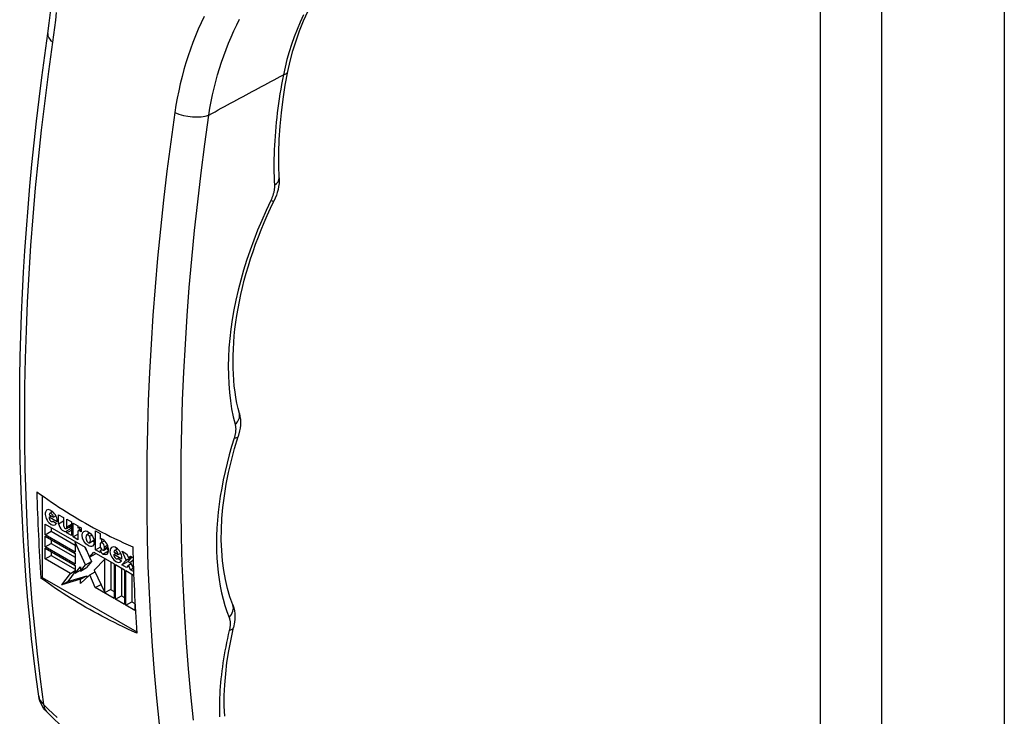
# Model space of a CAD drawing. Header units: inches. Extents: x 146.9 to 165.1, y 42 to 91.
# Tile 3 of 6: x 160.7 to 164.3, y 58.5 to 61.1. Entities that reach past the tile are written whole.
import ezdxf

# ---------------------------------------------------------------- set-up
doc = ezdxf.new("R2010")
doc.units = ezdxf.units.IN
doc.header["$MEASUREMENT"] = 0
doc.layers.add('Visible Edges(ANSI)', color=7, linetype='Continuous', lineweight=25)
doc.layers.add('Visible Tangent Edges(ANSI)', color=7, linetype='Continuous', lineweight=25)

msp = doc.modelspace()

# ---------------------------------------------------------------- linework, layer by layer
at = {"layer": 'Visible Edges(ANSI)'}
for p, q in [((164.3042, 81.1529), (164.3042, 42.3349)), ((160.7564, 59.3125), (160.7564, 59.0111)), ((160.7843, 59.2473), (160.7956, 59.2538)), ((160.782, 59.2421), (160.7979, 59.233)), ((160.7822, 59.2329), (160.7901, 59.2374)), ((160.8119, 59.2158), (160.7822, 59.2329)), ((160.7956, 59.2171), (160.7978, 59.2184)), ((160.7972, 59.2188), (160.8098, 59.2094)), ((160.7979, 59.233), (160.8072, 59.2384)), ((160.8171, 59.2418), (160.8353, 59.2313)), ((160.8171, 59.2085), (160.8171, 59.2418)), ((160.8171, 59.2085), (160.8353, 59.219)), ((160.8353, 59.2313), (160.8353, 59.2027)), ((160.8475, 59.2259), (160.8644, 59.2161)), ((160.8475, 59.1972), (160.8475, 59.2259)), ((160.8644, 59.2161), (160.8644, 59.1653)), ((160.7678, 59.2071), (160.915, 59.1223)), ((160.7678, 59.1681), (160.7678, 59.2071)), ((160.7678, 59.1681), (160.79, 59.1809)), ((160.79, 59.1943), (160.79, 59.1809)), ((160.79, 59.1809), (160.8783, 59.1301)), ((160.8458, 59.1915), (160.8644, 59.2022)), ((160.8475, 59.1972), (160.8644, 59.2069)), ((160.8475, 59.1826), (160.8644, 59.1924)), ((160.8475, 59.175), (160.8644, 59.1847)), ((160.8475, 59.175), (160.8475, 59.1826)), ((160.8707, 59.1601), (160.8707, 59.211)), ((160.8707, 59.211), (160.8882, 59.2009)), ((160.8882, 59.2009), (160.8882, 59.194)), ((160.8882, 59.194), (160.8902, 59.1951)), ((160.8882, 59.1794), (160.8882, 59.15)), ((160.89, 59.1835), (160.9008, 59.1897)), ((160.8929, 59.1957), (160.8929, 59.1852)), ((160.9008, 59.1795), (160.8945, 59.1831)), ((160.9008, 59.1936), (160.9008, 59.1795)), ((160.9534, 59.1825), (160.9702, 59.1727)), ((160.9534, 59.1128), (160.9534, 59.1825)), ((160.8783, 59.1045), (160.7678, 59.1681)), ((160.7678, 59.1627), (160.8783, 59.0991)), ((160.7678, 59.1237), (160.7678, 59.1627)), ((160.79, 59.1499), (160.79, 59.1365)), ((160.8644, 59.1653), (160.8475, 59.175)), ((160.8707, 59.1601), (160.8882, 59.1702)), ((160.8882, 59.15), (160.8707, 59.1601)), ((160.8783, 59.1408), (160.8806, 59.1421)), ((160.9213, 59.1687), (160.932, 59.1749)), ((160.9312, 59.1387), (160.9475, 59.148)), ((160.9315, 59.1624), (160.9392, 59.1668)), ((160.9702, 59.1727), (160.9702, 59.1517)), ((160.9702, 59.1517), (160.9708, 59.152)), ((160.9726, 59.1381), (160.9861, 59.1459)), ((160.9756, 59.1525), (160.9756, 59.1399)), ((160.7678, 59.1237), (160.79, 59.1365)), ((160.8783, 59.0601), (160.7678, 59.1237)), ((160.7678, 59.1184), (160.8783, 59.0547)), ((160.7678, 59.0793), (160.7678, 59.1184)), ((160.79, 59.1365), (160.8783, 59.0857)), ((160.79, 59.1055), (160.79, 59.0922)), ((160.8783, 59.1408), (160.8783, 59.1045)), ((160.916, 59.0567), (160.8783, 59.1408)), ((160.9144, 59.1226), (160.9204, 59.1094)), ((160.915, 59.1223), (160.9305, 59.0851)), ((160.9534, 59.1128), (160.9707, 59.1228)), ((160.9702, 59.1031), (160.9534, 59.1128)), ((160.9702, 59.133), (160.9702, 59.1261)), ((160.9702, 59.11), (160.9764, 59.1136)), ((160.9702, 59.11), (160.9702, 59.1031)), ((160.9838, 59.1118), (161.0004, 59.1213)), ((160.9861, 59.1169), (160.9861, 59.1238)), ((161.0232, 59.1097), (161.0344, 59.1162)), ((161.051, 59.1075), (161.0678, 59.0978)), ((161.0668, 59.075), (161.051, 59.1075)), ((160.7678, 59.0793), (160.79, 59.0922)), ((160.8607, 59.0258), (160.7678, 59.0793)), ((160.79, 59.0922), (160.8783, 59.0414)), ((160.8783, 59.0991), (160.8783, 59.0601)), ((160.916, 59.0567), (160.9383, 59.0695)), ((160.9383, 59.0695), (160.9197, 59.0469)), ((160.9305, 59.0851), (160.9474, 59.1037)), ((160.9305, 59.0851), (160.9528, 59.0979)), ((160.9312, 59.0854), (160.9383, 59.0695)), ((160.9474, 59.1037), (161.0219, 59.0608)), ((160.9881, 59.0779), (160.9484, 59.0381)), ((160.9544, 59.0996), (160.9528, 59.0979)), ((160.9881, 59.0779), (160.9901, 59.0791)), ((160.9881, 58.9548), (160.9881, 59.0779)), ((161.0209, 59.1046), (161.0367, 59.0954)), ((161.021, 59.0953), (161.029, 59.0999)), ((161.0507, 59.0782), (161.021, 59.0953)), ((161.0345, 59.0795), (161.0367, 59.0808)), ((161.0361, 59.0813), (161.0486, 59.0718)), ((161.0367, 59.0954), (161.0461, 59.1008)), ((161.0503, 59.057), (161.0668, 59.075)), ((161.0503, 59.057), (161.0726, 59.0698)), ((161.0668, 59.075), (161.0871, 59.0867)), ((161.0678, 59.0978), (161.0745, 59.0848)), ((161.0877, 59.0863), (161.0726, 59.0698)), ((161.0726, 59.0698), (161.0838, 59.0634)), ((161.0745, 59.0848), (161.0817, 59.0898)), ((161.0745, 59.0848), (161.0824, 59.0894)), ((161.0817, 59.0898), (161.0915, 59.0842)), ((161.0919, 59.0741), (161.0827, 59.0659)), ((160.8607, 59.0258), (160.8783, 59.0359)), ((160.8783, 59.0547), (160.8783, 59.0264)), ((160.8783, 59.0264), (160.8975, 59.0498)), ((160.8783, 59.0264), (160.8975, 59.0375)), ((160.8975, 59.0341), (160.916, 59.0567)), ((160.8975, 59.0498), (160.8975, 59.0341)), ((160.8975, 59.0341), (160.9197, 59.0469)), ((160.9484, 59.0381), (160.9881, 58.9548)), ((161.0104, 58.9676), (161.0104, 59.0674)), ((161.0219, 59.0608), (161.0219, 58.933)), ((161.0265, 59.0581), (161.0602, 59.0387)), ((161.0265, 58.9304), (161.0265, 59.0581)), ((161.0488, 59.0453), (161.0488, 58.9432)), ((161.0672, 59.0473), (161.0503, 59.057)), ((161.0602, 59.0387), (161.0602, 58.9109)), ((161.0649, 59.036), (161.0939, 59.0193)), ((161.0649, 58.9083), (161.0649, 59.036)), ((161.0751, 59.0565), (161.0672, 59.0473)), ((161.0751, 59.0565), (161.0845, 59.0619)), ((161.0817, 59.0389), (161.0751, 59.0565)), ((161.0817, 59.0389), (161.0919, 59.0448)), ((161.0934, 59.0322), (161.0817, 59.0389)), ((161.0827, 59.0659), (161.093, 59.0421)), ((160.7521, 59.0086), (160.7564, 59.0111)), ((160.7564, 59.0111), (161.1053, 58.8102)), ((160.829, 58.9829), (160.8607, 59.0258)), ((160.8984, 59.0043), (160.829, 58.9829)), ((160.8783, 59.0322), (160.8512, 58.9957)), ((160.8512, 58.9957), (160.9207, 59.0171)), ((160.9325, 59.0206), (160.8984, 58.9882)), ((160.8984, 59.0043), (160.9207, 59.0171)), ((160.8984, 58.9882), (160.8984, 59.0043)), ((160.9207, 59.0171), (160.9207, 59.0094)), ((160.9325, 59.0206), (160.9515, 59.0315)), ((160.9524, 58.973), (160.9325, 59.0206)), ((161.0871, 59.0232), (161.0871, 58.9211)), ((160.829, 58.9829), (160.8512, 58.9957)), ((160.9524, 58.973), (160.9736, 58.9852)), ((161.0219, 58.933), (160.9524, 58.973)), ((160.9881, 58.9548), (161.0104, 58.9676)), ((161.0084, 58.9664), (161.0219, 58.9587)), ((161.0265, 58.9304), (161.0488, 58.9432)), ((161.0602, 58.9109), (161.0265, 58.9304)), ((161.0488, 58.9432), (161.0602, 58.9366)), ((161.0649, 58.9083), (161.0871, 58.9211)), ((161.0986, 58.8888), (161.0649, 58.9083)), ((161.0871, 58.9211), (161.0986, 58.9145)), ((161.0986, 58.9206), (161.0986, 58.8888))]:
    msp.add_line(p, q, dxfattribs=at)
at = {"layer": 'Visible Edges(ANSI)', "flags": 128}
for points in [[(160.7774, 61.0171), (160.7827, 61.0558), (160.7874, 61.0951), (160.7915, 61.1352), (160.7951, 61.1758), (160.7981, 61.2169), (160.8006, 61.2586), (160.8025, 61.3006), (160.8038, 61.343), (160.8047, 61.3859), (160.805, 61.429), (160.8049, 61.4726), (160.8042, 61.5165), (160.8032, 61.5606), (160.8016, 61.6049), (160.7997, 61.6494), (160.7974, 61.694)], [(161.6625, 60.8776), (161.6708, 60.9155), (161.6809, 60.9532), (161.6926, 60.9906), (161.7059, 61.0277), (161.7208, 61.0645), (161.7372, 61.1009), (161.755, 61.1368), (161.7743, 61.1721), (161.7949, 61.207), (161.8168, 61.2414), (161.8401, 61.2753), (161.8646, 61.3087), (161.8902, 61.3416), (161.9169, 61.3739), (161.9446, 61.4055), (161.9733, 61.4366)], [(160.7439, 58.5729), (160.7346, 58.6428), (160.7259, 58.7132), (160.7178, 58.7841), (160.7105, 58.8556), (160.7038, 58.9275), (160.6977, 58.9999), (160.6924, 59.0728), (160.6877, 59.1462), (160.6837, 59.22), (160.6803, 59.2943), (160.6776, 59.369), (160.6757, 59.4441), (160.6743, 59.5197), (160.6737, 59.5956), (160.6738, 59.6719), (160.6745, 59.7486), (160.6759, 59.8257), (160.678, 59.9031), (160.6807, 59.9809), (160.6842, 60.059), (160.6883, 60.1374), (160.693, 60.2161), (160.6985, 60.2951), (160.7046, 60.3744), (160.7114, 60.4539), (160.7189, 60.5337), (160.727, 60.6138), (160.7358, 60.694), (160.7452, 60.7745), (160.7553, 60.8552), (160.766, 60.936), (160.7774, 61.0171)], [(161.6306, 60.4851), (161.629, 60.5311), (161.6291, 60.5781), (161.6307, 60.6261), (161.6339, 60.675), (161.6387, 60.7246), (161.6451, 60.775), (161.653, 60.8261), (161.6625, 60.8776)], [(161.6306, 60.4851), (161.6307, 60.4744), (161.63, 60.4636), (161.6286, 60.4528), (161.6265, 60.4419), (161.6237, 60.4311), (161.6202, 60.4203), (161.6161, 60.4096), (161.6113, 60.3992)], [(161.4836, 59.615), (161.4788, 59.6342), (161.4746, 59.6539), (161.4709, 59.6742), (161.4678, 59.6951), (161.4651, 59.7163), (161.4631, 59.7381), (161.4616, 59.7603), (161.4607, 59.783), (161.4604, 59.806), (161.4607, 59.8295), (161.4615, 59.8533), (161.4629, 59.8774), (161.4649, 59.9019), (161.4675, 59.9267), (161.4707, 59.9518), (161.4744, 59.9771), (161.4788, 60.0027), (161.4837, 60.0285), (161.4892, 60.0545), (161.4953, 60.0807), (161.502, 60.1069), (161.5092, 60.1334), (161.517, 60.1599), (161.5253, 60.1865), (161.5342, 60.2131), (161.5437, 60.2399), (161.5537, 60.2666), (161.5642, 60.2933), (161.5753, 60.32), (161.5868, 60.3465), (161.5988, 60.3729), (161.6113, 60.3992)], [(161.4836, 59.615), (161.486, 59.6042), (161.4873, 59.5934), (161.4878, 59.5827), (161.4874, 59.5721), (161.4864, 59.5616), (161.4846, 59.5512), (161.4794, 59.5308)], [(161.4594, 58.9092), (161.4488, 58.9387), (161.4397, 58.9698), (161.4321, 59.0026), (161.426, 59.0368), (161.4214, 59.0725), (161.4185, 59.1095), (161.4171, 59.1478), (161.4175, 59.1872), (161.4194, 59.2276), (161.423, 59.269), (161.4283, 59.3112), (161.4353, 59.3542), (161.4439, 59.3977), (161.4541, 59.4417), (161.466, 59.4861), (161.4794, 59.5308)], [(160.7368, 59.3268), (160.7501, 59.3171), (160.7635, 59.3075), (160.777, 59.2979), (160.7907, 59.2886), (160.8044, 59.2793), (160.8183, 59.2702), (160.8322, 59.2612), (160.8461, 59.2524), (160.8602, 59.2437), (160.8742, 59.2352), (160.8883, 59.2268), (160.9024, 59.2186), (160.9167, 59.2105), (160.9312, 59.2024), (160.946, 59.1943), (160.9611, 59.1862), (160.9764, 59.1782), (160.992, 59.1702), (161.0078, 59.1622), (161.0239, 59.1543), (161.0402, 59.1464), (161.0567, 59.1386), (161.0734, 59.1309), (161.0903, 59.1232)], [(161.1057, 58.805), (161.0887, 58.8127), (161.072, 58.8204), (161.0555, 58.8282), (161.0392, 58.8361), (161.0232, 58.844), (161.0074, 58.852), (160.9918, 58.86), (160.9764, 58.868), (160.9614, 58.8761), (160.9466, 58.8842), (160.932, 58.8923), (160.9178, 58.9004), (160.9037, 58.9086), (160.8896, 58.917), (160.8755, 58.9255), (160.8615, 58.9342), (160.8475, 58.9431), (160.8336, 58.952), (160.8197, 58.9611), (160.806, 58.9704), (160.7923, 58.9798), (160.7788, 58.9893), (160.7654, 58.9989), (160.7521, 59.0086)], [(161.4594, 58.9092), (161.4629, 58.8986), (161.4653, 58.888), (161.4668, 58.8774), (161.4674, 58.8669), (161.4672, 58.8565), (161.4663, 58.8462), (161.4626, 58.8259)], [(161.4297, 58.4984), (161.4282, 58.5361), (161.4282, 58.5748), (161.4299, 58.6146), (161.4332, 58.6555), (161.4381, 58.6971), (161.4447, 58.7395), (161.4529, 58.7825), (161.4626, 58.8259)], [(160.7721, 58.5158), (160.766, 58.5225), (160.7612, 58.5289), (160.7538, 58.5415), (160.7481, 58.5552), (160.7458, 58.5633), (160.7439, 58.5729)], [(160.7721, 58.5158), (160.7973, 58.491), (160.8232, 58.467), (160.8498, 58.444), (160.8771, 58.422), (160.905, 58.401), (160.9334, 58.3811), (160.9625, 58.3623), (160.9921, 58.3445), (161.0222, 58.3279), (161.0528, 58.3124), (161.084, 58.298), (161.1156, 58.2847), (161.1476, 58.2727), (161.1799, 58.2619), (161.2125, 58.2522), (161.2454, 58.2438)]]:
    msp.add_lwpolyline(points, dxfattribs=at)
at = {"layer": 'Visible Edges(ANSI)'}
for centre, major_axis, start_param, end_param in [((167.157, 63.2628), (4.5334, 7.8723), 2.386423, 2.430523), ((160.7899, 59.2322), (0.0156, -0.0272), 0.637511, 6.609325), ((160.8122, 59.245), (0.0156, -0.0272), 3.929795, 4.18156), ((160.79, 59.2268), (0.0056, -0.00973), 3.761469, 6.640742), ((160.7899, 59.2376), (-0.0056, 0.00973), 3.928917, 7.07051), ((160.8339, 59.2027), (0.0121, -0.0211), 4.124151, 6.407643), ((160.8415, 59.1991), (0.00437, -0.00759), 3.928925, 7.290566), ((160.8562, 59.2155), (0.0121, -0.0211), 5.409909, 5.994038), ((160.9011, 59.174), (-0.0119, 0.0207), 5.517193, 6.366997), ((160.8945, 59.1758), (-0.00444, 0.0077), 5.499721, 7.070517), ((160.9485, 59.1665), (0.0155, -0.027), 3.937385, 4.191898), ((160.9365, 59.1479), (-0.0131, 0.0227), 0.21218, 1.374755), ((160.9262, 59.1602), (-0.0049, 0.00851), 4.637114, 6.362454), ((160.9263, 59.1472), (0.0049, -0.00851), 4.648567, 6.280425), ((160.916, 59.1596), (0.0131, -0.0227), 0.179178, 1.365034), ((160.9485, 59.1665), (0.0155, -0.027), 5.234605, 5.487393), ((160.9796, 59.1361), (-0.0091, 0.0158), 5.404947, 6.312036), ((160.9786, 59.1249), (0.0163, -0.0283), 5.594494, 8.54654), ((160.9782, 59.1284), (-0.0056, 0.00973), 3.928925, 7.070517), ((160.9782, 59.1215), (0.0056, -0.00973), 3.928925, 7.070517), ((160.9798, 59.1099), (-0.0075, 0.013), 1.238576, 2.452902), ((161.0021, 59.1227), (0.0075, -0.013), 4.733772, 5.465122), ((161.0288, 59.0947), (0.0156, -0.0272), 0.637518, 6.609325), ((161.0288, 59.1), (-0.0056, 0.00973), 3.928925, 7.070517), ((161.0511, 59.1075), (0.0156, -0.0272), 3.929795, 4.18156), ((167.5106, 63.0592), (-4.5334, -7.8723), 5.528015, 5.572116), ((161.0289, 59.0893), (0.0056, -0.00973), 3.761527, 6.640687)]:
    msp.add_ellipse(centre, major_axis=major_axis, ratio=0.578093, start_param=start_param, end_param=end_param, dxfattribs=at)
msp.add_ellipse((160.9262, 59.1537), major_axis=(0.0155, -0.027), ratio=0.578093, dxfattribs=at)
at = {"layer": 'Visible Tangent Edges(ANSI)'}
for p, q in [((163.6247, 80.8927), (163.6247, 42.0747)), ((163.8524, 42.0747), (163.8524, 80.8927)), ((160.8945, 59.1831), (160.9008, 59.1867)), ((160.9808, 59.097), (161.0016, 59.109)), ((160.9861, 59.1238), (160.9972, 59.1302)), ((160.9861, 59.1169), (160.9994, 59.1246))]:
    msp.add_line(p, q, dxfattribs=at)
at = {"layer": 'Visible Tangent Edges(ANSI)', "flags": 128}
for points in [[(160.7962, 60.9847), (160.7999, 61.0118), (160.8034, 61.0392), (160.8066, 61.0669), (160.8095, 61.0948)], [(161.354, 61.0806), (161.3428, 61.057), (161.3321, 61.0332), (161.322, 61.009), (161.3124, 60.9845), (161.3033, 60.9598), (161.2947, 60.9347), (161.2867, 60.9094), (161.2792, 60.8839), (161.2722, 60.8581), (161.2658, 60.832), (161.26, 60.8057), (161.2547, 60.7793), (161.25, 60.7526), (161.2458, 60.7258)], [(161.3713, 60.7165), (161.3754, 60.7416), (161.38, 60.7665), (161.3851, 60.7912), (161.3907, 60.8157), (161.3968, 60.8401), (161.4034, 60.8642), (161.4105, 60.8881), (161.4181, 60.9119), (161.4262, 60.9353), (161.4348, 60.9585), (161.4438, 60.9815), (161.4533, 61.0042), (161.4633, 61.0266), (161.4738, 61.0488), (161.4848, 61.0707)], [(161.7206, 61.0861), (161.7083, 61.0592), (161.6968, 61.032), (161.6861, 61.0046), (161.6763, 60.977), (161.6674, 60.9492), (161.6593, 60.9212), (161.6522, 60.8931), (161.6459, 60.8649)], [(160.7624, 58.542), (160.7501, 58.635), (160.739, 58.7289), (160.729, 58.8237), (160.7203, 58.9195), (160.7127, 59.0161), (160.7063, 59.1137), (160.7011, 59.212), (160.6971, 59.3112), (160.6943, 59.4111), (160.6927, 59.5118), (160.6923, 59.6132), (160.6931, 59.7154), (160.6952, 59.8182), (160.6984, 59.9216), (160.7028, 60.0257), (160.7084, 60.1303), (160.7152, 60.2355), (160.7233, 60.3412), (160.7325, 60.4474), (160.7429, 60.5541), (160.7544, 60.6612), (160.7672, 60.7686), (160.7811, 60.8765), (160.7962, 60.9847)], [(161.3713, 60.7165), (161.3828, 60.7227), (161.3942, 60.7289), (161.4057, 60.7351), (161.4171, 60.7413), (161.4285, 60.7474), (161.44, 60.7536), (161.4514, 60.7598), (161.4629, 60.766), (161.4743, 60.7722), (161.4858, 60.7784), (161.4972, 60.7845), (161.5086, 60.7907), (161.5201, 60.7969), (161.5315, 60.8031), (161.543, 60.8093), (161.5544, 60.8155), (161.5658, 60.8216), (161.5773, 60.8278), (161.5887, 60.834), (161.6002, 60.8402), (161.6116, 60.8464), (161.6231, 60.8526), (161.6345, 60.8587), (161.6459, 60.8649)], [(161.6459, 60.8649), (161.6425, 60.8471), (161.6392, 60.8294), (161.6362, 60.8117), (161.6333, 60.7941), (161.6305, 60.7766), (161.628, 60.7591), (161.6256, 60.7416), (161.6234, 60.7243), (161.6214, 60.707), (161.6196, 60.6898), (161.6179, 60.6726), (161.6165, 60.6556), (161.6152, 60.6386), (161.6141, 60.6217), (161.6131, 60.6049), (161.6124, 60.5881), (161.6118, 60.5715), (161.6114, 60.555), (161.6112, 60.5385), (161.6112, 60.5222), (161.6114, 60.5059), (161.6117, 60.4898), (161.6123, 60.4738), (161.613, 60.4579)], [(161.2458, 60.7258), (161.2307, 60.6176), (161.2168, 60.5097), (161.2041, 60.4022), (161.1925, 60.2951), (161.1821, 60.1885), (161.1729, 60.0823), (161.1649, 59.9766), (161.1581, 59.8714), (161.1524, 59.7667), (161.148, 59.6627), (161.1448, 59.5592), (161.1428, 59.4564), (161.142, 59.3543), (161.1423, 59.2529), (161.1439, 59.1522), (161.1467, 59.0522), (161.1507, 58.9531), (161.1559, 58.8547), (161.1623, 58.7572), (161.1699, 58.6606), (161.1787, 58.5648), (161.1886, 58.47)], [(161.3148, 58.4847), (161.3049, 58.5785), (161.2962, 58.6733), (161.2887, 58.7689), (161.2824, 58.8654), (161.2773, 58.9627), (161.2733, 59.0608), (161.2705, 59.1596), (161.269, 59.2593), (161.2686, 59.3596), (161.2694, 59.4607), (161.2714, 59.5624), (161.2746, 59.6647), (161.279, 59.7677), (161.2845, 59.8712), (161.2913, 59.9753), (161.2992, 60.0799), (161.3083, 60.1849), (161.3186, 60.2905), (161.33, 60.3964), (161.3427, 60.5028), (161.3564, 60.6095), (161.3713, 60.7165)], [(161.613, 60.4579), (161.613, 60.4557), (161.6131, 60.4535), (161.613, 60.4513), (161.6129, 60.4491), (161.6128, 60.4468), (161.6126, 60.4445), (161.6123, 60.4422), (161.612, 60.4398), (161.6116, 60.4374), (161.6112, 60.435), (161.6107, 60.4326), (161.6102, 60.4302), (161.6096, 60.4278), (161.6089, 60.4253), (161.6082, 60.4229), (161.6075, 60.4204), (161.6067, 60.418), (161.6058, 60.4155), (161.6049, 60.413), (161.6039, 60.4106), (161.6029, 60.4081), (161.6019, 60.4056), (161.6008, 60.4032), (161.5996, 60.4008)], [(161.5996, 60.4008), (161.5825, 60.3646), (161.5663, 60.328), (161.5509, 60.2913), (161.5365, 60.2544), (161.5231, 60.2175), (161.5106, 60.1805), (161.4991, 60.1437), (161.4887, 60.1069), (161.4793, 60.0704), (161.471, 60.0341), (161.4637, 59.998), (161.4575, 59.9622), (161.4524, 59.9268), (161.4484, 59.8919), (161.4454, 59.8574), (161.4435, 59.8234), (161.4428, 59.79), (161.4431, 59.7571), (161.4445, 59.725), (161.447, 59.6935), (161.4506, 59.6628), (161.4553, 59.6329), (161.4611, 59.6038), (161.4679, 59.5756)], [(161.4679, 59.5756), (161.4684, 59.5738), (161.4688, 59.572), (161.4691, 59.5701), (161.4694, 59.5682), (161.4696, 59.5663), (161.4698, 59.5643), (161.47, 59.5623), (161.4701, 59.5602), (161.4701, 59.5582), (161.4701, 59.5561), (161.47, 59.5539), (161.4699, 59.5518), (161.4697, 59.5496), (161.4695, 59.5474), (161.4692, 59.5451), (161.4689, 59.5429), (161.4685, 59.5406), (161.4681, 59.5384), (161.4676, 59.5361), (161.4671, 59.5337), (161.4665, 59.5314), (161.4659, 59.5291), (161.4652, 59.5268), (161.4645, 59.5244)], [(161.4645, 59.5244), (161.455, 59.4935), (161.4463, 59.4626), (161.4382, 59.4318), (161.4309, 59.4012), (161.4244, 59.3707), (161.4186, 59.3404), (161.4135, 59.3103), (161.4092, 59.2805), (161.4057, 59.251), (161.403, 59.2218), (161.401, 59.193), (161.3998, 59.1645), (161.3994, 59.1365), (161.3998, 59.109), (161.4009, 59.0819), (161.4028, 59.0553), (161.4055, 59.0292), (161.409, 59.0037), (161.4132, 58.9787), (161.4182, 58.9543), (161.424, 58.9306), (161.4305, 58.9075), (161.4378, 58.8851), (161.4458, 58.8634)], [(161.4458, 58.8634), (161.4464, 58.8618), (161.4469, 58.8601), (161.4474, 58.8584), (161.4479, 58.8567), (161.4483, 58.8549), (161.4486, 58.8531), (161.4489, 58.8513), (161.4492, 58.8494), (161.4494, 58.8475), (161.4496, 58.8455), (161.4497, 58.8435), (161.4497, 58.8415), (161.4497, 58.8395), (161.4497, 58.8374), (161.4496, 58.8353), (161.4495, 58.8332), (161.4493, 58.831), (161.4491, 58.8289), (161.4488, 58.8267), (161.4484, 58.8245), (161.4481, 58.8222), (161.4476, 58.82), (161.4472, 58.8178), (161.4466, 58.8155)], [(161.4466, 58.8155), (161.443, 58.8004), (161.4396, 58.7853), (161.4364, 58.7702), (161.4334, 58.7552), (161.4305, 58.7402), (161.4279, 58.7253), (161.4254, 58.7104), (161.4231, 58.6956), (161.421, 58.6809), (161.4191, 58.6662), (161.4174, 58.6516), (161.4158, 58.637), (161.4145, 58.6226), (161.4133, 58.6082), (161.4123, 58.594), (161.4116, 58.5798), (161.411, 58.5658), (161.4106, 58.5518), (161.4104, 58.538), (161.4103, 58.5242), (161.4105, 58.5106), (161.4109, 58.4971)], [(160.7633, 58.5402), (160.7633, 58.5403), (160.7632, 58.5403), (160.7632, 58.5404), (160.7631, 58.5405), (160.7631, 58.5406), (160.763, 58.5406), (160.763, 58.5407), (160.7629, 58.5408), (160.7629, 58.5409), (160.7628, 58.5409), (160.7628, 58.541), (160.7627, 58.5411), (160.7627, 58.5412), (160.7626, 58.5413), (160.7626, 58.5413), (160.7626, 58.5414), (160.7625, 58.5415), (160.7625, 58.5416), (160.7625, 58.5417), (160.7625, 58.5417), (160.7624, 58.5418), (160.7624, 58.5419), (160.7624, 58.542), (160.7624, 58.542)], [(160.8122, 58.494), (160.7956, 58.509), (160.7793, 58.5244), (160.7633, 58.5402)]]:
    msp.add_lwpolyline(points, dxfattribs=at)
at = {"layer": 'Visible Tangent Edges(ANSI)'}
for centre, major_axis, ratio, start_param, end_param in [((160.8748, 61.003), (-0.0974, 0.0141), 0.462931, 0, 0.700672), ((161.6046, 60.8891), (0.0579, -0.0115), 0.413952, 5.586647, 6.283185), ((161.3024, 60.7568), (0.0974, -0.0141), 0.462948, 4.161578, 5.563856), ((161.5716, 60.4821), (0.059, 0.003), 0.605869, 5.459361, 6.283185), ((161.5582, 60.425), (0.0531, -0.0258), 0.105622, 5.655844, 6.283185), ((161.4265, 59.5998), (0.0571, 0.0152), 0.703219, 5.321284, 6.283185), ((161.4231, 59.5487), (0.0563, -0.0179), 0.293543, 5.627075, 6.283185), ((161.4044, 58.8877), (0.055, 0.0215), 0.738723, 5.23891, 6.283185), ((161.4052, 58.8398), (0.0574, -0.0139), 0.373747, 5.603929, 6.283185), ((160.8414, 58.5865), (-0.0975, -0.0136), 0.654801, 0, 0.540317), ((160.8423, 58.5847), (-0.0702, -0.069), 0.524515, 5.808547, 6.283185)]:
    msp.add_ellipse(centre, major_axis=major_axis, ratio=ratio, start_param=start_param, end_param=end_param, dxfattribs=at)

doc.saveas('drawing.dxf')
